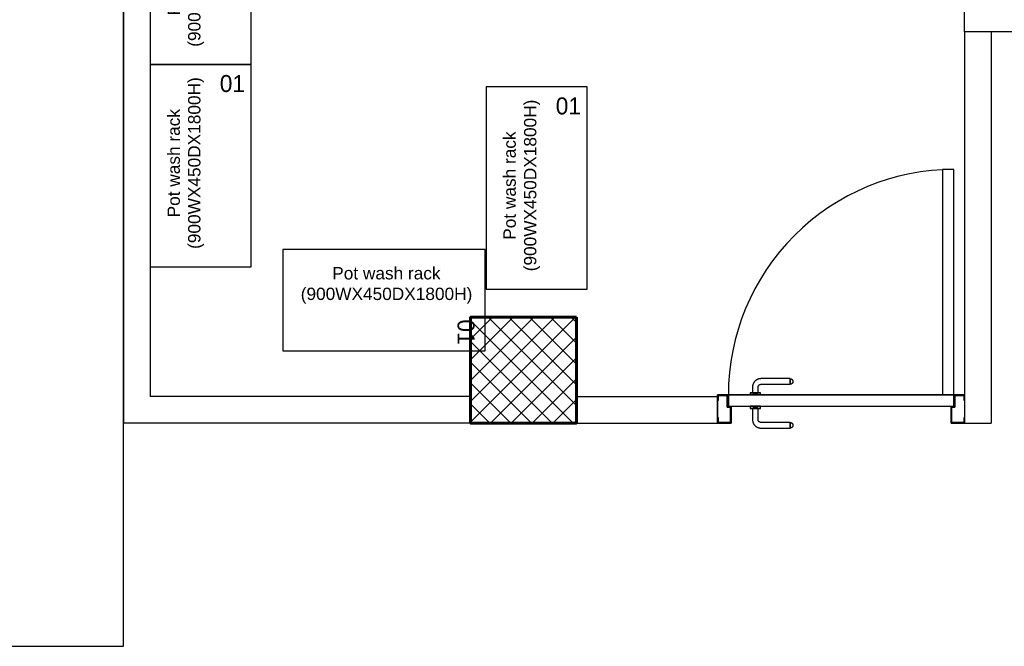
# Model space of a CAD drawing. Header units: inches. Extents: x 704 to 259546, y -107711 to 151004.
# Tile 34 of 208: x 130179 to 130347, y 19439 to 19545. Entities that reach past the tile are written whole.
import ezdxf
from ezdxf.enums import TextEntityAlignment as Align

# ---------------------------------------------------------------- set-up
doc = ezdxf.new("R2010")
doc.units = ezdxf.units.IN
doc.header["$MEASUREMENT"] = 0
doc.linetypes.add('AP0200000$0$AP0500G00$0$1', pattern=[0])
for name, color, linetype, lineweight in [('0-PIPE SUPPORT', 7, 'Continuous', 0), ('00-ABM  CWS', 200, 'AP0200000$0$AP0500G00$0$1', 0), ('00-GRIDTEXT', 1, 'Continuous', 13), ('EQUIP DIM', 8, 'Continuous', 0), ('EQUIPMENT', 3, 'Continuous', 25), ('PD_BRICK WALL_115', 134, 'Continuous', 30), ('PD_COLUMN', 2, 'Continuous', 60), ('PD_DOOR', 42, 'Continuous', 25), ('PD_HATCH', 45, 'Continuous', 9), ('PP-Waste Pipe', 3, 'Continuous', 25)]:
    doc.layers.add(name, color=color, linetype=linetype, lineweight=lineweight)
doc.layers.add('PD_BASE', color=8, linetype='Continuous', transparency=0.5)
doc.layers.add('PP BALL VALVE', color=7, linetype='Continuous')
doc.styles.add('Arial', font='GOTHIC.TTF')
doc.styles.add('DIM_FONT', font='times.ttf', dxfattribs={"width": 0.8})
doc.styles.get("Standard").update_dxf_attribs({"font": 'arial.ttf', "height": 6})

# ---------------------------------------------------------------- blocks, each defined once
blk = doc.blocks.new('door 1')
at = {"layer": 'PD_DOOR', "color": 8}
for p, q in [((160472.9, 15356.5), (160472.9, 15360.1)), ((160472.9, 15360.1), (160472.9, 15356.5)), ((160602.9, 15360.1), (160472.9, 15360.1)), ((160472.9, 15360.1), (160472.9, 15359.7)), ((160472.9, 15335.1), (160472.9, 15360.1)), ((160472.9, 15359.7), (160472.9, 15335.6)), ((159755.9, 15337.6), (159695.9, 15337.6)), ((159695.9, 15337.6), (159695.9, 15312.6)), ((159695.9, 15312.6), (159695.9, 15337.6)), ((159695.9, 15337.6), (159755.9, 15337.6)), ((159695.9, 15212.6), (159695.9, 15337.6)), ((159695.9, 15312.6), (159697.9, 15312.6)), ((159697.9, 15312.6), (159695.9, 15312.6)), ((159697.9, 15312.6), (159697.9, 15335.6)), ((159697.9, 15335.6), (159753.9, 15335.6)), ((159753.9, 15335.6), (159697.9, 15335.6)), ((159697.9, 15335.6), (159697.9, 15312.6)), ((159753.9, 15335.6), (159753.9, 15267.6)), ((159753.9, 15267.6), (159753.9, 15335.6)), ((159755.9, 15265.6), (159755.9, 15337.6)), ((159755.9, 15337.6), (159755.9, 15265.6)), ((160472.9, 15335.1), (160472.9, 15338.8)), ((160472.9, 15338.8), (160472.9, 15335.1)), ((160472.9, 15335.6), (160472.9, 15335.1)), ((160472.9, 15335.1), (160602.9, 15335.1)), ((160615.4, 15322.6), (160615.4, 15272.6)), ((160640.4, 15272.6), (160640.4, 15322.6)), ((160795.9, 15337.6), (160735.9, 15337.6)), ((160735.9, 15337.6), (160735.9, 15265.6)), ((160735.9, 15265.6), (160735.9, 15337.6)), ((160735.9, 15337.6), (160795.9, 15337.6)), ((160737.9, 15267.6), (160737.9, 15335.6)), ((160737.9, 15335.6), (160793.9, 15335.6)), ((160793.9, 15335.6), (160737.9, 15335.6)), ((160737.9, 15335.6), (160737.9, 15267.6)), ((160793.9, 15335.6), (160793.9, 15312.6)), ((160793.9, 15312.6), (160793.9, 15335.6)), ((160793.9, 15312.6), (160795.9, 15312.6)), ((160795.9, 15312.6), (160793.9, 15312.6)), ((160795.9, 15312.6), (160795.9, 15337.6)), ((160795.9, 15337.6), (160795.9, 15312.6)), ((160795.9, 15337.6), (160795.9, 15212.6)), ((159753.9, 15267.6), (159738.9, 15267.6)), ((159738.9, 15267.6), (159738.9, 15214.6)), ((159738.9, 15214.6), (159738.9, 15267.6)), ((159738.9, 15267.6), (159753.9, 15267.6)), ((159740.9, 15212.6), (159740.9, 15265.6)), ((159740.9, 15265.6), (159755.9, 15265.6)), ((159755.9, 15265.6), (159740.9, 15265.6)), ((159740.9, 15265.6), (159740.9, 15212.6)), ((160747.9, 15262.6), (159743.9, 15262.6)), ((159743.9, 15262.6), (159743.9, 15212.6)), ((160747.9, 15262.6), (159743.9, 15262.6)), ((159743.9, 15262.6), (159743.9, 15212.6)), ((160605.4, 15272.6), (160605.4, 15262.6)), ((160622.1, 15272.6), (160605.4, 15272.6)), ((160605.4, 15272.6), (160622.1, 15272.6)), ((160650.4, 15262.6), (160605.4, 15262.6)), ((160605.4, 15262.6), (160650.4, 15262.6)), ((160640.4, 15272.6), (160615.4, 15272.6)), ((160615.4, 15272.6), (160621.7, 15272.6)), ((160617.9, 15267.6), (160617.9, 15262.6)), ((160637.9, 15267.6), (160617.9, 15267.6)), ((160617.9, 15267.6), (160637.9, 15267.6)), ((160637.9, 15262.6), (160617.9, 15262.6)), ((160617.9, 15262.6), (160637.9, 15262.6)), ((160621.7, 15272.6), (160624.7, 15272.6)), ((160624.7, 15272.6), (160627.9, 15272.6)), ((160627.9, 15272.6), (160631.2, 15272.6)), ((160627.9, 15272.6), (160650.4, 15272.6)), ((160631.2, 15272.6), (160634.2, 15272.6)), ((160650.4, 15272.6), (160633.8, 15272.6)), ((160634.2, 15272.6), (160640.4, 15272.6)), ((160637.9, 15262.6), (160637.9, 15267.6)), ((160650.4, 15262.6), (160650.4, 15272.6)), ((160735.9, 15265.6), (160750.9, 15265.6)), ((160750.9, 15265.6), (160735.9, 15265.6)), ((160752.9, 15267.6), (160737.9, 15267.6)), ((160737.9, 15267.6), (160752.9, 15267.6)), ((160747.9, 15212.6), (160747.9, 15262.6)), ((160747.9, 15262.6), (160747.9, 15212.6)), ((160750.9, 15265.6), (160750.9, 15212.6)), ((160750.9, 15212.6), (160750.9, 15265.6)), ((160752.9, 15214.6), (160752.9, 15267.6)), ((160752.9, 15267.6), (160752.9, 15214.6)), ((159697.9, 15237.6), (159695.9, 15237.6)), ((159695.9, 15237.6), (159695.9, 15212.6)), ((159695.9, 15212.6), (159695.9, 15237.6)), ((159695.9, 15237.6), (159697.9, 15237.6)), ((159697.9, 15214.6), (159697.9, 15237.6)), ((159697.9, 15237.6), (159697.9, 15214.6)), ((160795.9, 15237.6), (160793.9, 15237.6)), ((160793.9, 15237.6), (160793.9, 15214.6)), ((160793.9, 15214.6), (160793.9, 15237.6)), ((160793.9, 15237.6), (160795.9, 15237.6)), ((160795.9, 15212.6), (160795.9, 15237.6)), ((160795.9, 15237.6), (160795.9, 15212.6)), ((159695.9, 15212.6), (159740.9, 15212.6)), ((159740.9, 15212.6), (159695.9, 15212.6)), ((159695.9, 15212.6), (159743.9, 15212.6)), ((159743.9, 15212.6), (159695.9, 15212.6)), ((159738.9, 15214.6), (159697.9, 15214.6)), ((159697.9, 15214.6), (159738.9, 15214.6)), ((159793.9, 15212.6), (159743.9, 15212.6)), ((159743.9, 15212.6), (159743.9, 14208.6)), ((159743.9, 15212.6), (160747.9, 15212.6)), ((159743.9, 15212.6), (159793.9, 15212.6)), ((159743.9, 15212.6), (159793.9, 15212.6)), ((159793.9, 15212.6), (159743.9, 15212.6)), ((159793.9, 14208.6), (159793.9, 15212.6)), ((159793.9, 15212.6), (160747.9, 15212.6)), ((159793.9, 15212.6), (160747.9, 15212.6)), ((160747.9, 15212.6), (159793.9, 15212.6)), ((160605.4, 15212.6), (160605.4, 15202.6)), ((160605.4, 15212.6), (160650.4, 15212.6)), ((160639.2, 15212.6), (160605.4, 15212.6)), ((160605.4, 15202.6), (160650.4, 15202.6)), ((160650.4, 15202.6), (160605.4, 15202.6)), ((160615.4, 15202.6), (160615.4, 15177.6)), ((160615.4, 15202.6), (160640.4, 15202.6)), ((160640.4, 15202.6), (160615.4, 15202.6)), ((160617.9, 15212.6), (160617.9, 15207.6)), ((160617.9, 15212.6), (160637.9, 15212.6)), ((160618.3, 15212.6), (160617.9, 15212.6)), ((160617.9, 15207.6), (160637.9, 15207.6)), ((160637.9, 15207.6), (160617.9, 15207.6)), ((160637.9, 15212.6), (160618.3, 15212.6)), ((160637.9, 15207.6), (160637.9, 15212.6)), ((160650.4, 15212.6), (160639.2, 15212.6)), ((160640.4, 15177.6), (160640.4, 15202.6)), ((160650.4, 15202.6), (160650.4, 15212.6)), ((160747.9, 15212.6), (160795.9, 15212.6)), ((160795.9, 15212.6), (160747.9, 15212.6)), ((160750.9, 15212.6), (160795.9, 15212.6)), ((160795.9, 15212.6), (160750.9, 15212.6)), ((160793.9, 15214.6), (160752.9, 15214.6)), ((160752.9, 15214.6), (160793.9, 15214.6)), ((160472.9, 15165.1), (160472.9, 15161.5)), ((160472.9, 15161.5), (160472.9, 15165.1)), ((160602.9, 15165.1), (160472.9, 15165.1)), ((160472.9, 15165.1), (160472.9, 15164.7)), ((160472.9, 15140.1), (160472.9, 15165.1)), ((160472.9, 15164.7), (160472.9, 15140.6)), ((160472.9, 15143.8), (160472.9, 15140.1)), ((160472.9, 15140.1), (160472.9, 15143.8)), ((160472.9, 15140.6), (160472.9, 15140.1)), ((160472.9, 15140.1), (160602.9, 15140.1)), ((159743.9, 14208.6), (159793.9, 14208.6))]:
    blk.add_line(p, q, dxfattribs=at)
at = {"layer": 'PD_DOOR', "color": 8, "flags": 128}
for points in [[(160460.4, 15347.6), (160460.5, 15348.1), (160460.5, 15348.6), (160460.5, 15349.1), (160460.6, 15349.6), (160460.7, 15350.1), (160460.8, 15350.6), (160460.9, 15351.1), (160461.1, 15351.6), (160461.2, 15352), (160461.4, 15352.5), (160461.6, 15353), (160461.9, 15353.4), (160462.1, 15353.9), (160462.4, 15354.3), (160462.6, 15354.7), (160462.9, 15355.1), (160463.2, 15355.5), (160463.5, 15355.9), (160463.9, 15356.3), (160464.2, 15356.6), (160464.6, 15357), (160465, 15357.3), (160465.4, 15357.6), (160465.8, 15357.9), (160466.2, 15358.2), (160466.6, 15358.4), (160467, 15358.7), (160467.5, 15358.9), (160467.9, 15359.1), (160468.4, 15359.3), (160468.9, 15359.5), (160469.4, 15359.6), (160469.8, 15359.8), (160470.3, 15359.9), (160470.8, 15360), (160471.3, 15360), (160471.8, 15360.1), (160472.3, 15360.1), (160472.8, 15360.1), (160472.9, 15360.1)], [(160472.9, 15335.1), (160472.4, 15335.2), (160471.9, 15335.2), (160471.4, 15335.2), (160470.9, 15335.3), (160470.5, 15335.4), (160470, 15335.5), (160469.5, 15335.6), (160469, 15335.8), (160468.5, 15335.9), (160468.1, 15336.1), (160467.6, 15336.3), (160467.2, 15336.6), (160466.7, 15336.8), (160466.3, 15337.1), (160465.9, 15337.3), (160465.5, 15337.6), (160465.1, 15337.9), (160464.7, 15338.2), (160464.3, 15338.6), (160464, 15338.9), (160463.6, 15339.3), (160463.3, 15339.7), (160463, 15340.1), (160462.7, 15340.5), (160462.4, 15340.9), (160462.2, 15341.3), (160461.9, 15341.8), (160461.7, 15342.2), (160461.5, 15342.7), (160461.3, 15343.1), (160461.1, 15343.6), (160461, 15344.1), (160460.8, 15344.5), (160460.7, 15345), (160460.6, 15345.5), (160460.5, 15346), (160460.5, 15346.5), (160460.5, 15347), (160460.4, 15347.5), (160460.4, 15347.6)], [(160640.4, 15322.6), (160640.4, 15324.1), (160640.3, 15325.6), (160640.2, 15327.1), (160640, 15328.6), (160639.7, 15330.1), (160639.4, 15331.6), (160639, 15333), (160638.5, 15334.4), (160638, 15335.9), (160637.5, 15337.2), (160636.9, 15338.6), (160636.2, 15340), (160635.5, 15341.3), (160634.7, 15342.6), (160633.9, 15343.8), (160633, 15345), (160632.1, 15346.2), (160631.1, 15347.4), (160630.1, 15348.5), (160629.1, 15349.5), (160628, 15350.6), (160626.8, 15351.5), (160625.7, 15352.5), (160624.4, 15353.4), (160623.2, 15354.2), (160621.9, 15355), (160620.6, 15355.7), (160619.3, 15356.4), (160617.9, 15357), (160616.5, 15357.6), (160615.1, 15358.1), (160613.7, 15358.6), (160612.2, 15359), (160610.8, 15359.3), (160609.3, 15359.6), (160607.8, 15359.8), (160606.3, 15360), (160604.8, 15360.1), (160603.3, 15360.1), (160602.9, 15360.1)], [(160602.9, 15335.1), (160603.4, 15335.1), (160603.9, 15335.1), (160604.4, 15335.1), (160604.9, 15335), (160605.4, 15334.9), (160605.9, 15334.8), (160606.4, 15334.7), (160606.9, 15334.5), (160607.3, 15334.3), (160607.8, 15334.2), (160608.3, 15334), (160608.7, 15333.7), (160609.2, 15333.5), (160609.6, 15333.2), (160610, 15333), (160610.4, 15332.7), (160610.8, 15332.4), (160611.2, 15332), (160611.6, 15331.7), (160611.9, 15331.4), (160612.2, 15331), (160612.6, 15330.6), (160612.9, 15330.2), (160613.2, 15329.8), (160613.5, 15329.4), (160613.7, 15329), (160614, 15328.5), (160614.2, 15328.1), (160614.4, 15327.6), (160614.6, 15327.2), (160614.8, 15326.7), (160614.9, 15326.2), (160615.1, 15325.7), (160615.2, 15325.3), (160615.3, 15324.8), (160615.3, 15324.3), (160615.4, 15323.8), (160615.4, 15323.3), (160615.4, 15322.8), (160615.4, 15322.6)], [(160602.9, 15140.1), (160604.4, 15140.2), (160605.9, 15140.3), (160607.4, 15140.4), (160608.9, 15140.6), (160610.4, 15140.9), (160611.9, 15141.2), (160613.3, 15141.6), (160614.7, 15142), (160616.2, 15142.5), (160617.5, 15143.1), (160618.9, 15143.7), (160620.3, 15144.4), (160621.6, 15145.1), (160622.9, 15145.9), (160624.1, 15146.7), (160625.3, 15147.6), (160626.5, 15148.5), (160627.7, 15149.5), (160628.8, 15150.5), (160629.8, 15151.5), (160630.9, 15152.6), (160631.8, 15153.8), (160632.8, 15154.9), (160633.7, 15156.1), (160634.5, 15157.4), (160635.3, 15158.7), (160636, 15160), (160636.7, 15161.3), (160637.3, 15162.7), (160637.9, 15164.1), (160638.4, 15165.5), (160638.9, 15166.9), (160639.3, 15168.3), (160639.6, 15169.8), (160639.9, 15171.3), (160640.1, 15172.8), (160640.3, 15174.2), (160640.4, 15175.7), (160640.4, 15177.2), (160640.4, 15177.6)], [(160615.4, 15177.6), (160615.4, 15177.1), (160615.4, 15176.6), (160615.4, 15176.1), (160615.3, 15175.7), (160615.2, 15175.2), (160615.1, 15174.7), (160615, 15174.2), (160614.8, 15173.7), (160614.6, 15173.2), (160614.5, 15172.8), (160614.3, 15172.3), (160614, 15171.9), (160613.8, 15171.4), (160613.5, 15171), (160613.3, 15170.6), (160613, 15170.2), (160612.7, 15169.8), (160612.3, 15169.4), (160612, 15169), (160611.7, 15168.7), (160611.3, 15168.3), (160610.9, 15168), (160610.5, 15167.7), (160610.1, 15167.4), (160609.7, 15167.1), (160609.3, 15166.9), (160608.8, 15166.6), (160608.4, 15166.4), (160607.9, 15166.2), (160607.5, 15166), (160607, 15165.8), (160606.5, 15165.7), (160606, 15165.5), (160605.6, 15165.4), (160605.1, 15165.3), (160604.6, 15165.3), (160604.1, 15165.2), (160603.6, 15165.2), (160603.1, 15165.1), (160602.9, 15165.1)], [(160460.4, 15152.6), (160460.5, 15153.1), (160460.5, 15153.6), (160460.5, 15154.1), (160460.6, 15154.6), (160460.7, 15155.1), (160460.8, 15155.6), (160460.9, 15156.1), (160461.1, 15156.6), (160461.2, 15157), (160461.4, 15157.5), (160461.6, 15158), (160461.9, 15158.4), (160462.1, 15158.9), (160462.4, 15159.3), (160462.6, 15159.7), (160462.9, 15160.1), (160463.2, 15160.5), (160463.5, 15160.9), (160463.9, 15161.3), (160464.2, 15161.6), (160464.6, 15162), (160465, 15162.3), (160465.4, 15162.6), (160465.8, 15162.9), (160466.2, 15163.2), (160466.6, 15163.4), (160467, 15163.7), (160467.5, 15163.9), (160467.9, 15164.1), (160468.4, 15164.3), (160468.9, 15164.5), (160469.4, 15164.6), (160469.8, 15164.8), (160470.3, 15164.9), (160470.8, 15165), (160471.3, 15165), (160471.8, 15165.1), (160472.3, 15165.1), (160472.8, 15165.1), (160472.9, 15165.1)], [(160472.9, 15140.1), (160472.4, 15140.2), (160471.9, 15140.2), (160471.4, 15140.2), (160470.9, 15140.3), (160470.5, 15140.4), (160470, 15140.5), (160469.5, 15140.6), (160469, 15140.8), (160468.5, 15140.9), (160468.1, 15141.1), (160467.6, 15141.3), (160467.2, 15141.6), (160466.7, 15141.8), (160466.3, 15142.1), (160465.9, 15142.3), (160465.5, 15142.6), (160465.1, 15142.9), (160464.7, 15143.2), (160464.3, 15143.6), (160464, 15143.9), (160463.6, 15144.3), (160463.3, 15144.7), (160463, 15145.1), (160462.7, 15145.5), (160462.4, 15145.9), (160462.2, 15146.3), (160461.9, 15146.8), (160461.7, 15147.2), (160461.5, 15147.7), (160461.3, 15148.1), (160461.1, 15148.6), (160461, 15149.1), (160460.8, 15149.5), (160460.7, 15150), (160460.6, 15150.5), (160460.5, 15151), (160460.5, 15151.5), (160460.5, 15152), (160460.4, 15152.5), (160460.4, 15152.6)]]:
    blk.add_lwpolyline(points, dxfattribs=at)
at = {"layer": 'PD_DOOR', "color": 8}
blk.add_arc((159743.9, 15212.6), 1004, 270, 0, dxfattribs=at)
blk = doc.blocks.new('DOOR1')
at = {"color": 8, "xscale": 0.03818181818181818, "yscale": 0.03818181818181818, "zscale": 0.03818181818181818, "rotation": 90}
blk.add_blockref('door 1', (-2370.94, -8406.75), dxfattribs=at)
blk = doc.blocks.new('DFRTGG')
at = {"layer": 'EQUIPMENT', "color": 8, "linetype": 'Continuous', "ltscale": 10}
blk.add_lwpolyline([(1858178.2, 611112.6), (1858178.2, 610212.6), (1858628.2, 610212.6), (1858628.2, 611112.6)], close=True, dxfattribs=at)
at = {"layer": '00-GRIDTEXT', "color": 8, "ltscale": 50, "style": 'Arial'}
blk.add_text('01', height=75.58, rotation=0.0006, dxfattribs=at).set_placement((1858545, 611028.1), align=Align.MIDDLE_CENTER)
at = {"layer": 'EQUIP DIM', "color": 8, "insert": (1858255.8, 610363.8), "char_height": 45, "width": 612.805, "attachment_point": 1, "rotation": 90}
blk.add_mtext('\\pi68.245;{\\H1.2222x;\\C256;Pot wash rack \\P\\pi-72.125;(900WX450DX1800H)}', dxfattribs=at)
blk = doc.blocks.new('A$C40DC2A97')
at = {"layer": 'EQUIPMENT', "color": 8}
for p in [(-1858178.2, -611112.6), (-1858178.2, -612012.6), (-1858178.2, -612912.6), (-1858178.2, -613812.6), (-1856681.8, -613912.3)]:
    blk.add_blockref('DFRTGG', p, dxfattribs=at)
at = {"layer": 'EQUIPMENT', "color": 8, "rotation": 270}
blk.add_blockref('DFRTGG', (-609620.6, 1854654), dxfattribs=at)
blk = doc.blocks.new('BASEMENT')
at = {"layer": 'PD_HATCH'}
h = blk.add_hatch(dxfattribs=at)
h.set_pattern_fill('ANSI37', color=8, scale=20)
h.set_pattern_definition([(45, (272580.633, 45574.4226), (-1.767766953, 1.767766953), []), (135, (272580.633, 45574.4226), (-1.767766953, -1.767766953), [])])
h.paths.add_polyline_path([(127893.35, 19494.93), (127893.35, 19476.93), (127875.35, 19476.93), (127875.35, 19494.93)])
at = {"layer": 'PD_BASE', "color": 8}
blk.add_lwpolyline([(127718.35, 19438.99), (127816.35, 19438.99), (127816.35, 19627.99), (127718.35, 19627.99)], close=True, dxfattribs=at)
at = {"layer": 'PD_BRICK WALL_115', "color": 8, "lineweight": 30}
for p, q in [((127816.35, 19645.43), (127816.35, 19476.93)), ((127959.35, 19543.43), (127959.35, 19645.43)), ((127820.85, 19640.93), (127820.85, 19481.43)), ((127986.35, 19543.43), (127959.35, 19543.43)), ((127959.35, 19543.43), (127959.35, 19476.93)), ((127963.85, 19543.43), (127963.85, 19476.93)), ((127875.35, 19481.43), (127820.85, 19481.43)), ((127893.35, 19481.43), (127917.35, 19481.43)), ((127917.35, 19481.43), (127917.35, 19476.93)), ((127875.35, 19476.93), (127816.35, 19476.93)), ((127893.35, 19476.93), (127917.35, 19476.93)), ((127959.35, 19476.93), (127963.85, 19476.93))]:
    blk.add_line(p, q, dxfattribs=at)
at = {"layer": 'PD_COLUMN', "color": 8}
blk.add_lwpolyline([(127893.35, 19494.93), (127893.35, 19476.93), (127875.35, 19476.93), (127875.35, 19494.93)], close=True, dxfattribs=at)
at = {"layer": 'EQUIPMENT', "color": 8, "xscale": 0.03817055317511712, "yscale": 0.03817055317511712, "zscale": 0.03817055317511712}
blk.add_blockref('A$C40DC2A97', (127820.85, 19640.93), dxfattribs=at)
at = {"layer": 'PD_DOOR', "color": 8, "ltscale": 25, "rotation": 90}
blk.add_blockref('DOOR1', (125650.08, 22433.5), dxfattribs=at)
blk = doc.blocks.new('zw$F51A')
at = {"layer": '00-ABM  CWS', "color": 20, "lineweight": -3, "insert": (-1356.29, -635.58), "char_height": 125, "attachment_point": 1, "style": 'DIM_FONT'}
blk.add_mtext_dynamic_manual_height_columns('\\pi297.92;WATER METER DETAIL "A" \\P\\pi686.6;ENLARGE VIEW', width=2480.2587, gutter_width=750, heights=[0], dxfattribs=at)

msp = doc.modelspace()

# ---------------------------------------------------------------- linework, layer by layer
at = {"layer": 'PP BALL VALVE', "lineweight": 53}
msp.add_circle((130061.482, 21646.646), 129357.588, dxfattribs=at)

# ---------------------------------------------------------------- block references
at = {"layer": '0-PIPE SUPPORT', "lineweight": 53}
msp.add_blockref('BASEMENT', (2380.799, 0), dxfattribs=at)
at = {"layer": 'PP-Waste Pipe', "ltscale": 0.25}
msp.add_blockref('zw$F51A', (122307.368, 20300.104), dxfattribs=at)

doc.saveas('drawing.dxf')
